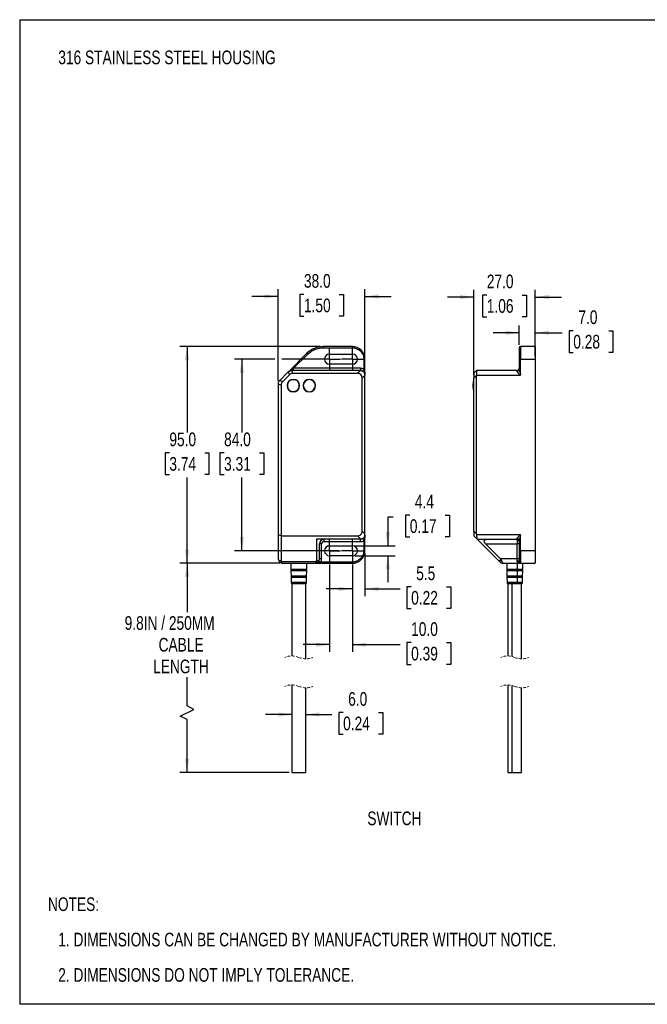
# Model space of a CAD drawing. Header units: millimetres. Extents: x 0 to 559, y 0 to 432.
# Tile 1 of 2: x 0 to 275, y 0 to 432. Entities that reach past the tile are written whole.
import ezdxf

# ---------------------------------------------------------------- set-up
doc = ezdxf.new("R2010")
doc.units = ezdxf.units.MM
doc.linetypes.add('CENTERX2', pattern=[20.32, 12.7, -2.54, 2.54, -2.54])
doc.linetypes.add('HIDDEN', pattern=[1.905, 1.27, -0.635])
doc.layers.add('CENTER', color=40, linetype='CENTERX2')
doc.layers.add('DIMENSIONS', color=140, linetype='Continuous', lineweight=25)
doc.layers.add('TEXT', color=140, linetype='Continuous', lineweight=25)
doc.styles.add('SLDTEXTSTYLE0', font='TXT', dxfattribs={"width": 0.75})
doc.dimstyles.new('SLDDIMSTYLE0', dxfattribs={"dimtxt": 6, "dimasz": 6, "dimexe": 0, "dimexo": 0.0625, "dimgap": 1.5, "dimtad": 0, "dimtih": 1, "dimtoh": 1, "dimdec": 1, "dimrnd": 1e-09, "dimzin": 4, "dimdsep": 46, "dimtxsty": 'SLDTEXTSTYLE0', "dimsah": 1, "dimcen": 0.09, "dimadec": 0, "dimazin": 1, "dimtfac": 1, "dimtdec": 1, "dimtmove": 0, "dimatfit": 0, "dimfxl": 0, "dimfrac": 2, "dimtolj": 1, "dimtzin": 12, "dimarcsym": 0})
doc.dimstyles.new('SLDDIMSTYLE1', dxfattribs={"dimtxt": 6, "dimasz": 6, "dimexe": 0, "dimexo": 0.0625, "dimgap": 1.5, "dimtad": 0, "dimtih": 1, "dimtoh": 1, "dimdec": 1, "dimrnd": 1e-09, "dimzin": 4, "dimdsep": 46, "dimtxsty": 'SLDTEXTSTYLE0', "dimsah": 1, "dimcen": 0.09, "dimadec": 0, "dimazin": 1, "dimtfac": 1, "dimtdec": 1, "dimtofl": 0, "dimtmove": 0, "dimatfit": 3, "dimfxl": 0, "dimfrac": 2, "dimtolj": 1, "dimtzin": 12, "dimarcsym": 0})
doc.dimstyles.new('SLDDIMSTYLE2', dxfattribs={"dimtxt": 6, "dimasz": 6, "dimexe": 0, "dimexo": 0.0625, "dimgap": 1.5, "dimtad": 0, "dimtih": 1, "dimtoh": 1, "dimdec": 1, "dimrnd": 1e-09, "dimzin": 12, "dimdsep": 46, "dimtxsty": 'SLDTEXTSTYLE0', "dimsah": 1, "dimcen": 0.09, "dimadec": 0, "dimazin": 3, "dimtfac": 1, "dimtdec": 1, "dimtmove": 0, "dimatfit": 0, "dimfxl": 0, "dimfrac": 2, "dimtolj": 1, "dimtzin": 12, "dimarcsym": 0})
doc.dimstyles.new('SLDDIMSTYLE3', dxfattribs={"dimtxt": 6, "dimasz": 6, "dimexe": 0, "dimexo": 0.0625, "dimgap": 1.5, "dimtad": 0, "dimtih": 1, "dimtoh": 1, "dimdec": 1, "dimrnd": 1e-09, "dimzin": 12, "dimdsep": 46, "dimtxsty": 'SLDTEXTSTYLE0', "dimsah": 1, "dimcen": 0.09, "dimadec": 0, "dimazin": 3, "dimtfac": 1, "dimtdec": 1, "dimtofl": 0, "dimtmove": 0, "dimatfit": 3, "dimfxl": 0, "dimfrac": 2, "dimtolj": 1, "dimtzin": 12, "dimarcsym": 0})

# ---------------------------------------------------------------- blocks, each defined once
blk = doc.blocks.new('SW_NOTE_0')
at = {"layer": 'TEXT', "color": 0, "char_height": 6, "attachment_point": 1, "style": 'SLDTEXTSTYLE0'}
for s, insert in [('NOTES:', (0, 7.73)), ('1. DIMENSIONS CAN BE CHANGED BY MANUFACTURER WITHOUT NOTICE.', (4.5, -7.78)), ('2. DIMENSIONS DO NOT IMPLY TOLERANCE.', (4.5, -23.3))]:
    blk.add_mtext(s, dxfattribs=dict(at, insert=insert))
blk = doc.blocks.new('_D')
at = {"layer": 'DIMENSIONS'}
for p, q in [((113.38, 273.36), (113.38, 313.59)), ((124.62, 311.3), (122.79, 311.3)), ((122.79, 311.3), (122.79, 301.78)), ((140.14, 311.3), (141.97, 311.3)), ((141.97, 311.3), (141.97, 301.78)), ((151.38, 284.19), (151.38, 313.59)), ((113.38, 310.42), (101.84, 310.42)), ((151.38, 310.42), (162.92, 310.42)), ((122.79, 301.78), (124.62, 301.78)), ((141.97, 301.78), (140.14, 301.78))]:
    blk.add_line(p, q, dxfattribs=at)
for points in [[(113.38, 310.42), (107.38, 311.34), (107.38, 309.49)], [(151.38, 310.42), (157.38, 309.49), (157.38, 311.34)]]:
    blk.add_solid(points, dxfattribs=at)
at = {"layer": 'DIMENSIONS', "char_height": 6, "attachment_point": 1, "style": 'SLDTEXTSTYLE0'}
for s, insert in [('38.0', (124.62, 320.25)), ('1.50', (124.62, 309.51))]:
    blk.add_mtext(s, dxfattribs=dict(at, insert=insert))
blk = doc.blocks.new('_D_1')
at = {"layer": 'DIMENSIONS'}
for p, q in [((111.88, 282.92), (94.21, 282.92)), ((97.38, 282.92), (97.38, 250.78)), ((134.61, 282.92), (114.88, 282.92)), ((89.62, 241.8), (87.79, 241.8)), ((87.79, 241.8), (87.79, 232.28)), ((105.14, 241.8), (106.97, 241.8)), ((106.97, 241.8), (106.97, 232.28)), ((87.79, 232.28), (89.62, 232.28)), ((97.38, 198.92), (97.38, 231.06)), ((106.97, 232.28), (105.14, 232.28)), ((139.87, 198.92), (94.21, 198.92))]:
    blk.add_line(p, q, dxfattribs=at)
for points in [[(97.38, 282.92), (96.46, 276.92), (98.3, 276.92)], [(97.38, 198.92), (98.3, 204.92), (96.46, 204.92)]]:
    blk.add_solid(points, dxfattribs=at)
at = {"layer": 'DIMENSIONS', "char_height": 6, "attachment_point": 1, "style": 'SLDTEXTSTYLE0'}
for s, insert in [('84.0', (89.62, 250.75)), ('3.31', (89.62, 240.01))]:
    blk.add_mtext(s, dxfattribs=dict(at, insert=insert))
blk = doc.blocks.new('_D_2')
at = {"layer": 'DIMENSIONS'}
for p, q in [((131.75, 288.42), (70.21, 288.42)), ((73.38, 288.42), (73.38, 250.78)), ((65.62, 241.8), (63.79, 241.8)), ((63.79, 241.8), (63.79, 232.28)), ((81.14, 241.8), (82.97, 241.8)), ((82.97, 241.8), (82.97, 232.28)), ((63.79, 232.28), (65.62, 232.28)), ((73.38, 193.42), (73.38, 231.06)), ((82.97, 232.28), (81.14, 232.28)), ((114.11, 193.42), (70.21, 193.42))]:
    blk.add_line(p, q, dxfattribs=at)
for points in [[(73.38, 288.42), (72.46, 282.42), (74.3, 282.42)], [(73.38, 193.42), (74.3, 199.42), (72.46, 199.42)]]:
    blk.add_solid(points, dxfattribs=at)
at = {"layer": 'DIMENSIONS', "char_height": 6, "attachment_point": 1, "style": 'SLDTEXTSTYLE0'}
for s, insert in [('95.0', (65.62, 250.75)), ('3.74', (65.62, 240.01))]:
    blk.add_mtext(s, dxfattribs=dict(at, insert=insert))
blk = doc.blocks.new('_D_3')
at = {"layer": 'DIMENSIONS'}
for p, q in [((151.38, 197.65), (151.38, 179.01)), ((145.88, 192.91), (145.88, 179.01)), ((145.88, 182.19), (134.34, 182.19)), ((151.38, 182.19), (166.75, 182.19)), ((171.63, 183.07), (169.8, 183.07)), ((169.8, 183.07), (169.8, 173.55)), ((187.14, 183.07), (188.97, 183.07)), ((188.97, 183.07), (188.97, 173.55)), ((169.8, 173.55), (171.63, 173.55)), ((188.97, 173.55), (187.14, 173.55))]:
    blk.add_line(p, q, dxfattribs=at)
for points in [[(145.88, 182.19), (139.88, 183.11), (139.88, 181.27)], [(151.38, 182.19), (157.38, 181.27), (157.38, 183.11)]]:
    blk.add_solid(points, dxfattribs=at)
at = {"layer": 'DIMENSIONS', "char_height": 6, "attachment_point": 1, "style": 'SLDTEXTSTYLE0'}
for s, insert in [('5.5', (173.84, 192.02)), ('0.22', (171.63, 181.28))]:
    blk.add_mtext(s, dxfattribs=dict(at, insert=insert))
blk = doc.blocks.new('_D_4')
at = {"layer": 'DIMENSIONS'}
for p, q in [((135.88, 192.91), (135.88, 154.54)), ((145.88, 192.91), (145.88, 154.54)), ((135.88, 157.72), (124.34, 157.72)), ((145.88, 157.72), (166.75, 157.72)), ((171.63, 158.6), (169.8, 158.6)), ((169.8, 158.6), (169.8, 149.08)), ((187.14, 158.6), (188.97, 158.6)), ((188.97, 158.6), (188.97, 149.08)), ((169.8, 149.08), (171.63, 149.08)), ((188.97, 149.08), (187.14, 149.08))]:
    blk.add_line(p, q, dxfattribs=at)
for points in [[(135.88, 157.72), (129.88, 158.64), (129.88, 156.79)], [(145.88, 157.72), (151.88, 156.79), (151.88, 158.64)]]:
    blk.add_solid(points, dxfattribs=at)
at = {"layer": 'DIMENSIONS', "char_height": 6, "attachment_point": 1, "style": 'SLDTEXTSTYLE0'}
for s, insert in [('10.0', (171.63, 167.55)), ('0.39', (171.63, 156.81))]:
    blk.add_mtext(s, dxfattribs=dict(at, insert=insert))
blk = doc.blocks.new('_D_5')
at = {"layer": 'DIMENSIONS'}
for p, q in [((119.38, 127.08), (107.84, 127.08)), ((125.38, 127.08), (136.92, 127.08)), ((141.8, 127.96), (139.97, 127.96)), ((139.97, 127.96), (139.97, 118.43)), ((157.32, 127.96), (159.14, 127.96)), ((159.14, 127.96), (159.14, 118.43)), ((139.97, 118.43), (141.8, 118.43)), ((159.14, 118.43), (157.32, 118.43))]:
    blk.add_line(p, q, dxfattribs=at)
for points in [[(119.38, 127.08), (113.38, 128), (113.38, 126.15)], [(125.38, 127.08), (131.38, 126.15), (131.38, 128)]]:
    blk.add_solid(points, dxfattribs=at)
at = {"layer": 'DIMENSIONS', "char_height": 6, "attachment_point": 1, "style": 'SLDTEXTSTYLE0'}
for s, insert in [('6.0', (144.02, 136.91)), ('0.24', (141.8, 126.17))]:
    blk.add_mtext(s, dxfattribs=dict(at, insert=insert))
blk = doc.blocks.new('_D_6')
at = {"layer": 'DIMENSIONS'}
for p, q in [((163.73, 213.6), (161.38, 213.6)), ((161.38, 213.6), (161.38, 201.12)), ((171.04, 214.49), (169.21, 214.49)), ((169.21, 214.49), (169.21, 204.96)), ((186.55, 214.49), (188.38, 214.49)), ((188.38, 214.49), (188.38, 204.96)), ((169.21, 204.96), (171.04, 204.96)), ((188.38, 204.96), (186.55, 204.96)), ((147.15, 201.12), (164.56, 201.12)), ((147.15, 196.72), (164.56, 196.72)), ((161.38, 196.72), (161.38, 185.18))]:
    blk.add_line(p, q, dxfattribs=at)
for points in [[(161.38, 201.12), (162.31, 207.12), (160.46, 207.12)], [(161.38, 196.72), (160.46, 190.72), (162.31, 190.72)]]:
    blk.add_solid(points, dxfattribs=at)
at = {"layer": 'DIMENSIONS', "char_height": 6, "attachment_point": 1, "style": 'SLDTEXTSTYLE0'}
for s, insert in [('4.4', (173.25, 223.44)), ('0.17', (171.04, 212.7))]:
    blk.add_mtext(s, dxfattribs=dict(at, insert=insert))
blk = doc.blocks.new('_D_7')
at = {"layer": 'DIMENSIONS'}
for p, q in [((114.11, 193.42), (70.21, 193.42)), ((73.38, 193.42), (73.38, 172.01)), ((73.38, 130.86), (73.38, 143.43)), ((76.38, 129.36), (73.38, 130.86)), ((70.38, 126.36), (76.38, 129.36)), ((73.38, 124.86), (70.38, 126.36)), ((73.38, 101.66), (73.38, 124.86)), ((118.11, 101.66), (70.21, 101.66))]:
    blk.add_line(p, q, dxfattribs=at)
for points in [[(73.38, 193.42), (72.46, 187.42), (74.3, 187.42)], [(73.38, 101.66), (74.3, 107.66), (72.46, 107.66)]]:
    blk.add_solid(points, dxfattribs=at)
at = {"layer": 'DIMENSIONS', "char_height": 6, "attachment_point": 1, "style": 'SLDTEXTSTYLE0'}
for s, insert in [('9.8IN / 250MM', (46.01, 170.21)), ('CABLE', (60.89, 160.69)), ('LENGTH', (58.51, 151.16))]:
    blk.add_mtext(s, dxfattribs=dict(at, insert=insert))
blk = doc.blocks.new('SW_CENTERMARKSYMBOL_0')
at = {"layer": 'CENTER', "color": 0}
for p, q in [((0, 2.54), (0, 4.74)), ((-2.54, 0), (-4.74, 0)), ((0, 0), (-2.54, 0)), ((0, 0), (0, 2.54)), ((0, 0), (0, -2.54)), ((0, 0), (2.54, 0)), ((2.54, 0), (4.74, 0)), ((0, -2.54), (0, -4.74))]:
    blk.add_line(p, q, dxfattribs=at)
blk = doc.blocks.new('SW_CENTERMARKSYMBOL_1')
at = {"layer": 'CENTER', "color": 0}
for p, q in [((0, 2.54), (0, 4.74)), ((-2.54, 0), (-4.74, 0)), ((0, 0), (-2.54, 0)), ((0, 0), (0, 2.54)), ((0, 0), (0, -2.54)), ((0, 0), (2.54, 0)), ((2.54, 0), (4.74, 0)), ((0, -2.54), (0, -4.74))]:
    blk.add_line(p, q, dxfattribs=at)
blk = doc.blocks.new('SW_CENTERMARKSYMBOL_2')
at = {"layer": 'CENTER', "color": 0}
for p, q in [((0, 2.54), (0, 4.74)), ((-2.54, 0), (-4.74, 0)), ((0, 0), (-2.54, 0)), ((0, 0), (0, 2.54)), ((0, 0), (0, -2.54)), ((0, 0), (2.54, 0)), ((2.54, 0), (4.74, 0)), ((0, -2.54), (0, -4.74))]:
    blk.add_line(p, q, dxfattribs=at)
blk = doc.blocks.new('SW_CENTERMARKSYMBOL_3')
at = {"layer": 'CENTER', "color": 0}
for p, q in [((0, 2.54), (0, 4.74)), ((-2.54, 0), (-4.74, 0)), ((0, 0), (-2.54, 0)), ((0, 0), (0, 2.54)), ((0, 0), (0, -2.54)), ((0, 0), (2.54, 0)), ((2.54, 0), (4.74, 0)), ((0, -2.54), (0, -4.74))]:
    blk.add_line(p, q, dxfattribs=at)
blk = doc.blocks.new('_D_12')
at = {"layer": 'DIMENSIONS'}
for p, q in [((199.05, 275.87), (199.05, 313.35)), ((204.8, 311.06), (202.97, 311.06)), ((202.97, 311.06), (202.97, 301.53)), ((220.31, 311.06), (222.14, 311.06)), ((222.14, 311.06), (222.14, 301.53)), ((226.05, 284.19), (226.05, 313.35)), ((199.05, 310.17), (187.52, 310.17)), ((226.05, 310.17), (237.59, 310.17)), ((202.97, 301.53), (204.8, 301.53)), ((222.14, 301.53), (220.31, 301.53))]:
    blk.add_line(p, q, dxfattribs=at)
for points in [[(199.05, 310.17), (193.05, 311.1), (193.05, 309.25)], [(226.05, 310.17), (232.05, 309.25), (232.05, 311.1)]]:
    blk.add_solid(points, dxfattribs=at)
at = {"layer": 'DIMENSIONS', "char_height": 6, "attachment_point": 1, "style": 'SLDTEXTSTYLE0'}
for s, insert in [('27.0', (204.8, 320.01)), ('1.06', (204.8, 309.27))]:
    blk.add_mtext(s, dxfattribs=dict(at, insert=insert))
blk = doc.blocks.new('_D_13')
at = {"layer": 'DIMENSIONS'}
for p, q in [((219.05, 294.49), (207.52, 294.49)), ((219.05, 289.19), (219.05, 297.67)), ((226.05, 289.69), (226.05, 297.67)), ((226.05, 294.49), (237.85, 294.49)), ((242.72, 295.38), (240.89, 295.38)), ((240.89, 295.38), (240.89, 285.85)), ((258.24, 295.38), (260.07, 295.38)), ((260.07, 295.38), (260.07, 285.85)), ((240.89, 285.85), (242.72, 285.85)), ((260.07, 285.85), (258.24, 285.85))]:
    blk.add_line(p, q, dxfattribs=at)
for points in [[(219.05, 294.49), (213.05, 295.42), (213.05, 293.57)], [(226.05, 294.49), (232.05, 293.57), (232.05, 295.42)]]:
    blk.add_solid(points, dxfattribs=at)
at = {"layer": 'DIMENSIONS', "char_height": 6, "attachment_point": 1, "style": 'SLDTEXTSTYLE0'}
for s, insert in [('7.0', (244.94, 304.33)), ('0.28', (242.72, 293.59))]:
    blk.add_mtext(s, dxfattribs=dict(at, insert=insert))

msp = doc.modelspace()

# ---------------------------------------------------------------- linework, layer by layer
at = {"color": 7, "linetype": 'Continuous'}
for p, q in [((0, 431.8), (0, 0)), ((0, 431.8), (558.8, 431.8)), ((558.8, 0), (0, 0))]:
    msp.add_line(p, q, dxfattribs=at)
for p, q in [((125.95, 285.49), (117.8, 277.33)), ((120.09, 278.92), (126.31, 285.13)), ((133.02, 288.42), (133.02, 287.92)), ((145.88, 288.42), (133.02, 288.42)), ((133.02, 287.92), (145.88, 287.92)), ((135.88, 285.12), (145.88, 285.12)), ((145.88, 288.42), (145.88, 287.92)), ((219.05, 287.92), (219.05, 282.92)), ((219.55, 288.42), (219.55, 282.92)), ((226.05, 288.42), (219.55, 288.42)), ((226.05, 288.42), (226.05, 282.92)), ((145.88, 280.72), (135.88, 280.72)), ((150.88, 282.92), (150.88, 278.52)), ((151.38, 282.92), (150.88, 282.92)), ((151.38, 275.92), (151.38, 282.92)), ((219.05, 282.92), (219.05, 278.52)), ((219.55, 282.92), (219.05, 282.92)), ((219.55, 275.92), (219.55, 282.92)), ((219.55, 282.92), (226.05, 282.92)), ((226.05, 282.92), (226.05, 198.92)), ((117.76, 277.3), (114, 273.54)), ((117.8, 277.33), (117.76, 277.3)), ((117.76, 277.3), (118.26, 276.1)), ((119.26, 277.92), (119.21, 277.92)), ((149.26, 277.92), (119.26, 277.92)), ((119.76, 276.72), (119.26, 277.92)), ((119.5, 278.62), (120.09, 278.92)), ((119.76, 276.72), (148.06, 276.72)), ((120.09, 277.92), (120.09, 278.92)), ((149.38, 278.92), (120.09, 278.92)), ((149.26, 277.92), (148.06, 276.72)), ((149.38, 277.92), (149.26, 277.92)), ((149.38, 278.92), (149.38, 277.92)), ((200.25, 277.92), (199.05, 276.72)), ((199.05, 276.72), (199.05, 274.6)), ((200.26, 277.92), (200.25, 277.92)), ((218.05, 277.92), (200.26, 277.92)), ((218.05, 277.65), (218.05, 277.92)), ((113.38, 272.09), (113.38, 272.04)), ((113.38, 272.04), (113.38, 205.91)), ((113.38, 272.04), (114.58, 271.54)), ((114, 273.54), (113.97, 273.5)), ((115.2, 273.04), (114, 273.54)), ((118.26, 276.1), (115.2, 273.04)), ((150.18, 274.6), (151.38, 275.8)), ((150.18, 207.54), (150.18, 274.6)), ((151.38, 275.8), (151.38, 275.92)), ((151.38, 206.34), (151.38, 275.8)), ((199.05, 274.6), (200.25, 275.8)), ((199.05, 207.54), (199.05, 274.6)), ((200.25, 206.34), (200.25, 275.8)), ((200.26, 275.92), (219.55, 275.92)), ((114.58, 271.54), (114.58, 205.42)), ((151.38, 206.34), (150.18, 207.54)), ((199.05, 207.54), (199.05, 205.42)), ((200.25, 206.34), (199.05, 207.54)), ((113.38, 205.91), (113.38, 195.42)), ((114.58, 205.42), (113.38, 205.91)), ((114.58, 205.42), (114.58, 194.42)), ((114.58, 205.42), (148.06, 205.42)), ((149.38, 203.92), (130.18, 203.92)), ((130.18, 203.92), (130.18, 194.42)), ((133.38, 203.92), (133.38, 202.92)), ((148.06, 205.42), (149.55, 203.92)), ((149.55, 203.92), (149.38, 203.92)), ((149.38, 202.92), (149.38, 203.92)), ((150.88, 203.32), (150.88, 198.92)), ((151.38, 205.92), (151.38, 206.34)), ((151.38, 198.92), (151.38, 205.92)), ((199.05, 205.42), (200.55, 203.92)), ((219.55, 205.92), (200.28, 205.92)), ((200.55, 203.92), (218.05, 203.92)), ((200.55, 203.92), (200.55, 203.92)), ((200.55, 203.92), (210.05, 194.42)), ((218.05, 203.92), (218.05, 204.19)), ((218.05, 203.92), (218.05, 201.92)), ((219.05, 203.32), (219.05, 198.92)), ((219.55, 198.92), (219.55, 205.92)), ((131.38, 195.42), (131.38, 201.92)), ((132.38, 201.92), (131.38, 201.92)), ((132.38, 195.42), (132.38, 201.92)), ((133.38, 202.92), (149.38, 202.92)), ((135.88, 201.12), (145.88, 201.12)), ((151.38, 198.92), (150.88, 198.92)), ((204.25, 201.92), (218.05, 201.92)), ((210.75, 195.42), (204.25, 201.92)), ((219.05, 201.92), (218.05, 201.92)), ((218.05, 195.42), (218.05, 201.92)), ((219.55, 198.92), (219.05, 198.92)), ((219.05, 198.92), (219.05, 193.92)), ((226.05, 198.92), (219.55, 198.92)), ((219.55, 198.92), (219.55, 193.42)), ((226.05, 198.92), (226.05, 193.42)), ((114.58, 194.42), (113.65, 194.42)), ((131.11, 194.42), (130.18, 194.42)), ((132.38, 195.42), (131.38, 195.42)), ((145.88, 196.72), (135.88, 196.72)), ((211.37, 194.42), (210.05, 194.42)), ((218.05, 195.42), (210.75, 195.42)), ((219.05, 195.42), (218.05, 195.42)), ((218.05, 194.42), (218.05, 195.42)), ((130.08, 194), (114.68, 194)), ((115.38, 193.42), (115.41, 193.42)), ((115.41, 193.42), (129.35, 193.42)), ((118.84, 193.42), (118.9, 190.7)), ((119.05, 190.7), (118.9, 190.7)), ((118.91, 190.13), (118.96, 187.7)), ((119.06, 190.13), (118.91, 190.13)), ((118.97, 190.61), (119.12, 190.61)), ((119.12, 190.23), (118.98, 190.23)), ((119.05, 190.7), (118.99, 193.42)), ((125.87, 190.7), (119.05, 190.7)), ((119.11, 187.7), (119.06, 190.13)), ((125.85, 190.13), (119.06, 190.13)), ((119.11, 190.42), (119.25, 190.42)), ((119.12, 190.61), (125.79, 190.61)), ((125.79, 190.23), (119.12, 190.23)), ((119.25, 190.42), (125.65, 190.42)), ((125.8, 187.7), (125.85, 190.13)), ((125.87, 190.7), (125.92, 193.42)), ((129.35, 193.42), (129.38, 193.42)), ((129.38, 193.42), (145.88, 193.42)), ((145.88, 193.92), (131.98, 193.92)), ((145.88, 193.42), (145.88, 193.92)), ((211.88, 193.42), (211.92, 193.42)), ((211.92, 193.42), (219.55, 193.42)), ((213.51, 193.42), (213.57, 190.7)), ((218.07, 190.7), (213.57, 190.7)), ((213.58, 190.13), (213.63, 187.7)), ((218.07, 190.13), (213.58, 190.13)), ((213.64, 190.61), (218.05, 190.61)), ((218.05, 190.23), (213.65, 190.23)), ((213.78, 190.42), (218.01, 190.42)), ((218.01, 190.42), (220.32, 190.42)), ((218.05, 190.61), (220.47, 190.61)), ((220.46, 190.23), (218.05, 190.23)), ((218.07, 190.13), (218.05, 187.7)), ((218.09, 193.42), (218.07, 190.7)), ((220.54, 190.7), (218.07, 190.7)), ((220.53, 190.13), (218.07, 190.13)), ((219.55, 193.42), (226.05, 193.42)), ((220.48, 187.7), (220.53, 190.13)), ((220.54, 190.7), (220.6, 193.42)), ((119.11, 187.7), (118.96, 187.7)), ((118.97, 187.13), (119.02, 184.91)), ((119.12, 187.13), (118.97, 187.13)), ((119.03, 187.61), (119.18, 187.61)), ((119.18, 187.23), (119.04, 187.23)), ((125.8, 187.7), (119.11, 187.7)), ((119.17, 184.91), (119.12, 187.13)), ((125.79, 187.13), (119.12, 187.13)), ((119.17, 187.42), (119.31, 187.42)), ((119.18, 187.61), (125.73, 187.61)), ((125.72, 187.23), (119.18, 187.23)), ((119.31, 187.42), (125.6, 187.42)), ((125.74, 184.91), (125.79, 187.13)), ((218.05, 187.7), (213.63, 187.7)), ((213.65, 187.13), (213.69, 184.91)), ((218.05, 187.13), (213.65, 187.13)), ((213.7, 187.61), (218.03, 187.61)), ((218.03, 187.23), (213.71, 187.23)), ((213.84, 187.42), (217.99, 187.42)), ((217.99, 187.42), (220.27, 187.42)), ((218.03, 187.61), (220.41, 187.61)), ((220.4, 187.23), (218.03, 187.23)), ((218.05, 187.13), (218.04, 184.91)), ((220.48, 187.7), (218.05, 187.7)), ((220.46, 187.13), (218.05, 187.13)), ((220.42, 184.91), (220.46, 187.13)), ((119.17, 184.91), (119.02, 184.91)), ((125.74, 184.91), (119.17, 184.91)), ((119.38, 184.44), (119.38, 152.76)), ((119.51, 184.44), (119.38, 184.44)), ((125.11, 184.44), (119.51, 184.44)), ((125.38, 184.44), (125.11, 184.44)), ((125.38, 151.52), (125.38, 184.44)), ((218.04, 184.91), (213.69, 184.91)), ((214.05, 184.44), (214.05, 152.76)), ((215.81, 184.44), (214.05, 184.44)), ((217.93, 184.44), (215.81, 184.44)), ((215.81, 184.44), (215.81, 152.54)), ((220.05, 184.44), (217.93, 184.44)), ((220.42, 184.91), (218.04, 184.91)), ((220.05, 151.52), (220.05, 184.44)), ((119.38, 140.06), (119.38, 101.66)), ((125.38, 101.66), (125.38, 138.82)), ((214.05, 140.06), (214.05, 101.66)), ((215.81, 139.84), (215.81, 101.66)), ((220.05, 101.66), (220.05, 138.82)), ((119.38, 101.66), (125.11, 101.66)), ((125.11, 101.66), (125.38, 101.66)), ((214.05, 101.66), (215.81, 101.66)), ((215.81, 101.66), (220.05, 101.66))]:
    msp.add_line(p, q)
at = {"flags": 128}
for points in [[(125.95, 285.49), (125.96, 285.48), (125.98, 285.46), (126.01, 285.43), (126.06, 285.38), (126.11, 285.33), (126.17, 285.27), (126.24, 285.2), (126.31, 285.13)], [(119.5, 278.62), (119.48, 278.48), (119.46, 278.34), (119.43, 278.22), (119.39, 278.11), (119.35, 278.03), (119.31, 277.97), (119.26, 277.93), (119.21, 277.92)], [(150.88, 278.52), (150.78, 278.35), (150.69, 278.18), (150.6, 278.03), (150.53, 277.9), (150.47, 277.8), (150.42, 277.72), (150.39, 277.67), (150.38, 277.65)], [(200.25, 275.8), (200.26, 275.86), (200.26, 275.92)], [(150.38, 204.19), (150.39, 204.17), (150.42, 204.12), (150.47, 204.04), (150.53, 203.93), (150.6, 203.8), (150.69, 203.65), (150.78, 203.49), (150.88, 203.32)], [(204.25, 201.92), (203.95, 202.26), (203.74, 202.6), (203.63, 202.92), (203.63, 203.2), (203.73, 203.45), (203.93, 203.65), (204.23, 203.8), (204.62, 203.89), (205.08, 203.92)], [(131.98, 193.92), (131.81, 194.01), (131.65, 194.11), (131.5, 194.2), (131.37, 194.27), (131.26, 194.33), (131.18, 194.38), (131.13, 194.41), (131.11, 194.42)], [(210.05, 194.42), (210.2, 194.27), (210.34, 194.13), (210.47, 194)], [(211.37, 194.42), (211.44, 194.13), (211.51, 193.89), (211.61, 193.69), (211.71, 193.54), (211.81, 193.45), (211.92, 193.42)], [(219.05, 193.92), (219.04, 194.01), (218.98, 194.11), (218.89, 194.2), (218.76, 194.27), (218.61, 194.33), (218.44, 194.38), (218.25, 194.41), (218.05, 194.42)]]:
    msp.add_lwpolyline(points, dxfattribs=at)
for centre, radius, start, end in [((133.02, 278.42), 10, 90, 135.0001), ((135.88, 282.92), 2.2, 90, 270), ((145.88, 282.92), 5.5, 0.0001, 90), ((145.88, 282.92), 2.2, 270, 90), ((219.55, 287.92), 0.5, 90.0004, 179.9997), ((119.74, 274.63), 2.08, 89.5842, 135.4162), ((148.17, 274.71), 2.01, 356.7243, 93.2757), ((218.05, 278.92), 1, 269.9996, 0.0005), ((218.12, 278.59), 0.94, 266.1889, 355.5979), ((116.67, 271.56), 2.08, 134.5845, 180.4156), ((119.98, 271.32), 2.75, 90, 270), ((119.98, 271.32), 2.65, 33.729, 213.7289), ((119.98, 271.32), 2.65, 213.729, 33.7289), ((119.98, 271.32), 2.75, 270, 90), ((126.98, 271.32), 2.75, 90, 270), ((126.98, 271.32), 2.65, 90, 270), ((126.98, 271.32), 2.75, 270, 90), ((126.98, 271.32), 2.65, 270, 90), ((205.93, 271.32), 7.27, 160.9088, 179.9999), ((205.93, 271.32), 7.27, 180.0001, 199.0912), ((148.17, 207.42), 2.01, 266.7242, 3.2758), ((133.38, 201.92), 2, 90, 180), ((203.76, 206.35), 3.5, 180.1125, 187.0214), ((218.12, 203.25), 0.94, 4.4019, 93.8113), ((218.05, 202.92), 1, 360, 90), ((135.88, 198.92), 2.2, 90, 270), ((145.88, 198.92), 2.2, 270, 90), ((145.88, 198.92), 5.5, 270, 360), ((115.38, 195.42), 2, 180.0002, 209.9998), ((115.38, 195.42), 2, 210, 270), ((115.47, 194.41), 0.892, 179.3105, 206.8859), ((129.38, 195.42), 2, 270, 330), ((129.29, 194.41), 0.892, 333.1142, 0.6894), ((129.38, 195.42), 2, 330, 360), ((209.39, 193.88), 2.06, 15.2381, 48.4476), ((115.53, 194.32), 0.911, 200.3739, 262.2926), ((119, 190.71), 0.1, 181.2311, 253.5806), ((119.01, 190.13), 0.1, 108.8834, 181.2324), ((118.91, 190.42), 0.2, 0.0005, 73.5799), ((118.91, 190.42), 0.2, 288.8835, 0.0003), ((119.15, 190.7), 0.0994, 180.4105, 251.947), ((119.16, 190.13), 0.0998, 110.5997, 181.9006), ((119.05, 190.42), 0.199, 359.2218, 71.9193), ((119.05, 190.41), 0.199, 290.5734, 0.7142), ((125.85, 190.42), 0.2, 106.42, 179.9997), ((125.85, 190.42), 0.2, 179.9997, 251.1165), ((125.77, 190.71), 0.1, 286.4196, 358.7683), ((125.75, 190.13), 0.1, 358.7677, 71.1161), ((129.23, 194.32), 0.911, 277.7076, 339.6259), ((211.88, 195.42), 2, 225, 270), ((213.67, 190.71), 0.1, 181.2319, 253.5801), ((213.68, 190.13), 0.1, 108.8843, 181.2318), ((213.58, 190.42), 0.2, 0.0002, 73.5801), ((213.58, 190.42), 0.2, 288.8835, 0.0004), ((218.34, 190.45), 0.329, 150.2915, 185.0442), ((218.36, 190.39), 0.346, 175.594, 208.013), ((217.91, 190.69), 0.162, 330.0966, 4.6997), ((217.89, 190.15), 0.176, 355.2482, 27.8407), ((219.55, 193.92), 0.5, 180, 270), ((220.52, 190.42), 0.2, 106.4199, 180), ((220.52, 190.42), 0.2, 179.999, 251.1171), ((220.43, 190.13), 0.1, 358.7678, 71.1157), ((220.44, 190.71), 0.1, 286.4194, 358.7689), ((119.06, 187.7), 0.1, 181.2321, 251.7372), ((119.07, 187.14), 0.1, 110.7257, 181.2324), ((118.97, 187.42), 0.2, 0.0002, 71.7371), ((118.97, 187.42), 0.2, 290.7263, 0.0003), ((119.21, 187.7), 0.0996, 180.4576, 250.081), ((119.22, 187.14), 0.1, 112.4567, 181.855), ((119.11, 187.42), 0.199, 359.2696, 70.0547), ((119.11, 187.41), 0.2, 292.4331, 0.668), ((125.8, 187.42), 0.2, 108.2626, 180.0001), ((125.8, 187.42), 0.2, 180, 249.2733), ((125.69, 187.14), 0.1, 358.7677, 69.2738), ((125.7, 187.7), 0.1, 288.2628, 358.7679), ((213.73, 187.7), 0.1, 181.2319, 251.7375), ((213.75, 187.14), 0.1, 110.7259, 181.2325), ((213.64, 187.42), 0.2, 359.9998, 71.7374), ((213.64, 187.42), 0.2, 290.7265, 0.0001), ((218.34, 187.44), 0.342, 151.5698, 184.5593), ((218.35, 187.39), 0.359, 176.0238, 206.811), ((217.89, 187.69), 0.168, 331.3906, 4.21), ((217.87, 187.15), 0.183, 355.6725, 26.6543), ((220.47, 187.42), 0.2, 108.2629, 179.9998), ((220.47, 187.42), 0.2, 180.0004, 249.273), ((220.36, 187.14), 0.1, 358.7676, 69.2743), ((220.38, 187.7), 0.1, 288.2615, 358.7692), ((119.52, 184.92), 0.5, 181.232, 253.8158), ((119.66, 184.91), 0.497, 180.4044, 252.1855), ((125.24, 184.92), 0.5, 286.1842, 358.768), ((214.19, 184.92), 0.5, 181.232, 253.8159), ((217.24, 184.84), 0.804, 329.9267, 4.7652), ((219.92, 184.92), 0.5, 286.1842, 358.768)]:
    msp.add_arc(centre, radius, start, end)
at = {"color": 7, "linetype": 'HIDDEN', "lineweight": 18}
for centre, start, end in [((119.29, 144.73), 67.3801, 112.6199), ((125.47, 159.55), 247.3801, 292.6199), ((213.97, 144.73), 67.3801, 112.6199), ((220.14, 159.55), 247.3801, 292.6199), ((119.29, 132.03), 67.3801, 112.6199), ((125.47, 146.85), 247.3801, 292.6199), ((213.97, 132.03), 67.3801, 112.6199), ((220.14, 146.85), 247.3801, 292.6199)]:
    msp.add_arc(centre, 8.03, start, end, dxfattribs=at)
for points, knots in [([(126.31, 285.13), (126.77, 285.55), (127.69, 286.38), (129.37, 287.24), (131.16, 287.81), (132.41, 287.88), (133.02, 287.92)], [0, 0, 0, 0, 0.247575, 0.5, 0.752425, 1, 1, 1, 1]), ([(145.88, 287.92), (146.2, 287.9), (146.82, 287.87), (147.75, 287.58), (148.64, 287.13), (149.44, 286.48), (150.09, 285.68), (150.55, 284.78), (150.83, 283.85), (150.86, 283.22), (150.88, 282.92)], [0, 0, 0, 0, 0.119996, 0.240026, 0.368653, 0.50001, 0.631367, 0.759993, 0.883487, 1, 1, 1, 1]), ([(117.8, 277.33), (117.95, 277.48), (118.2, 277.72), (118.64, 278.08), (119.05, 278.38), (119.36, 278.55), (119.5, 278.62)], [0, 0, 0, 0, 0.293793, 0.49812, 0.779032, 1, 1, 1, 1]), ([(117.8, 277.33), (117.97, 277.47), (118.32, 277.76), (118.84, 277.9), (119.14, 277.91), (119.21, 277.92)], [0, 0, 0, 0, 0.428789, 0.857555, 1, 1, 1, 1]), ([(150.88, 278.52), (150.64, 278.63), (150.17, 278.86), (149.64, 278.9), (149.38, 278.92)], [0, 0, 0, 0, 0.500001, 1, 1, 1, 1]), ([(149.38, 277.92), (149.6, 277.9), (150.05, 277.85), (150.65, 277.51), (151.1, 277.01), (151.34, 276.45), (151.37, 276.07), (151.38, 275.92)], [0, 0, 0, 0, 0.2128, 0.425356, 0.639932, 0.853462, 1, 1, 1, 1]), ([(150.88, 278.52), (150.97, 278.31), (151.16, 277.9), (151.33, 277.02), (151.36, 276.36), (151.38, 275.92)], [0, 0, 0, 0, 0.252941, 0.503277, 1, 1, 1, 1]), ([(200.26, 277.92), (200.26, 277.88), (200.25, 277.74), (200.23, 277.43), (200.24, 276.95), (200.26, 276.43), (200.26, 276.07), (200.26, 275.92)], [0, 0, 0, 0, 0.055383, 0.215303, 0.464448, 0.772394, 1, 1, 1, 1]), ([(219.55, 275.92), (219.44, 276.03), (219.22, 276.23), (218.91, 276.53), (218.64, 276.8), (218.42, 277.04), (218.24, 277.25), (218.1, 277.45), (218.07, 277.59), (218.05, 277.65)], [0, 0, 0, 0, 0.211217, 0.385782, 0.557677, 0.697367, 0.809513, 0.923854, 1, 1, 1, 1]), ([(218.71, 278.17), (218.7, 278.16), (218.62, 278.07), (218.51, 278.03), (218.42, 277.99)], [0, 0, 0, 0, 0.1344718, 1, 1, 1, 1]), ([(219.05, 278.52), (219.07, 278.31), (219.11, 277.88), (219.3, 277.01), (219.45, 276.36), (219.55, 275.92)], [0, 0, 0, 0, 0.237503, 0.488338, 1, 1, 1, 1]), ([(113.38, 272.09), (113.4, 272.31), (113.45, 272.76), (113.71, 273.23), (113.92, 273.45), (113.97, 273.5)], [0, 0, 0, 0, 0.428789, 0.857555, 1, 1, 1, 1]), ([(149.38, 202.92), (149.64, 202.93), (150.17, 202.97), (150.64, 203.2), (150.88, 203.32)], [0, 0, 0, 0, 0.5, 1, 1, 1, 1]), ([(151.38, 205.92), (151.36, 205.69), (151.32, 205.25), (150.97, 204.65), (150.47, 204.2), (149.96, 203.98), (149.65, 203.94), (149.55, 203.92)], [0, 0, 0, 0, 0.2259081, 0.4519878, 0.6787715, 0.9049082, 1, 1, 1, 1]), ([(151.38, 205.92), (151.36, 205.48), (151.33, 204.81), (151.16, 203.93), (150.97, 203.52), (150.88, 203.32)], [0, 0, 0, 0, 0.496728, 0.747061, 1, 1, 1, 1]), ([(200.28, 205.92), (200.3, 205.7), (200.34, 205.28), (200.37, 204.72), (200.43, 204.29), (200.48, 204.03), (200.54, 203.94), (200.55, 203.92)], [0, 0, 0, 0, 0.327078, 0.617607, 0.841293, 0.974245, 1, 1, 1, 1]), ([(218.05, 204.19), (218.07, 204.24), (218.09, 204.34), (218.16, 204.47), (218.26, 204.61), (218.42, 204.8), (218.64, 205.04), (218.91, 205.3), (219.22, 205.6), (219.44, 205.81), (219.55, 205.92)], [0, 0, 0, 0, 0.076135, 0.128099, 0.190594, 0.302708, 0.442402, 0.61426, 0.788805, 1, 1, 1, 1]), ([(219.55, 205.92), (219.45, 205.48), (219.3, 204.82), (219.11, 203.96), (219.07, 203.53), (219.05, 203.32)], [0, 0, 0, 0, 0.511666, 0.762499, 1, 1, 1, 1]), ([(133.38, 202.92), (133.26, 202.9), (133.06, 202.88), (132.83, 202.76), (132.67, 202.63), (132.54, 202.47), (132.42, 202.24), (132.39, 202.04), (132.38, 201.92)], [0, 0, 0, 0, 0.239443, 0.369893, 0.5, 0.63045, 0.760557, 1, 1, 1, 1]), ([(150.88, 198.92), (150.86, 198.6), (150.83, 197.97), (150.55, 197.04), (150.09, 196.16), (149.44, 195.36), (148.64, 194.71), (147.75, 194.25), (146.81, 193.97), (146.19, 193.93), (145.88, 193.92)], [0, 0, 0, 0, 0.119996, 0.240026, 0.368653, 0.50001, 0.631366, 0.759993, 0.883486, 1, 1, 1, 1]), ([(131.98, 193.92), (132.1, 194.15), (132.33, 194.63), (132.36, 195.15), (132.38, 195.42)], [0, 0, 0, 0, 0.5, 1, 1, 1, 1]), ([(219.55, 193.42), (219.44, 193.42), (219.22, 193.43), (218.9, 193.51), (218.64, 193.62), (218.41, 193.76), (218.23, 193.94), (218.08, 194.16), (218.06, 194.33), (218.05, 194.42)], [0, 0, 0, 0, 0.18012, 0.33128, 0.48478, 0.616619, 0.732265, 0.87195, 1, 1, 1, 1]), ([(131.98, 193.92), (131.77, 193.82), (131.36, 193.64), (130.53, 193.47), (129.92, 193.45), (129.53, 193.43)], [0, 0, 0, 0, 0.267436, 0.532117, 1, 1, 1, 1])]:
    msp.add_open_spline(points, degree=3, knots=knots)

# ---------------------------------------------------------------- block references
at = {"layer": 'CENTER'}
for name, p in [('SW_CENTERMARKSYMBOL_0', (135.88, 282.92)), ('SW_CENTERMARKSYMBOL_1', (145.88, 282.92)), ('SW_CENTERMARKSYMBOL_2', (135.88, 198.92)), ('SW_CENTERMARKSYMBOL_3', (145.88, 198.92))]:
    msp.add_blockref(name, p, dxfattribs=at)
at = {"layer": 'TEXT'}
msp.add_blockref('SW_NOTE_0', (12.4, 39.18), dxfattribs=at)

# ---------------------------------------------------------------- texts
at = {"layer": 'TEXT', "char_height": 6, "attachment_point": 1, "style": 'SLDTEXTSTYLE0'}
for s, insert in [('316 STAINLESS STEEL HOUSING', (16.92, 418.27)), ('SWITCH', (152.42, 84.55))]:
    msp.add_mtext(s, dxfattribs=dict(at, insert=insert))

# ---------------------------------------------------------------- dimensions: what is measured, and where the dimension line sits
at = {"layer": 'DIMENSIONS'}
for base, p1, p2, angle, dimstyle, picture, middle in [((151.38, 310.42), (113.38, 272.09), (151.38, 282.92), 0, 'SLDDIMSTYLE0', '_D', (132.38, 310.42)), ((73.38, 193.42), (133.02, 288.42), (115.38, 193.42), 90, 'SLDDIMSTYLE1', '_D_2', (73.38, 240.92)), ((97.38, 198.92), (135.88, 282.92), (141.14, 198.92), 90, 'SLDDIMSTYLE1', '_D_1', (97.38, 240.92)), ((161.38, 201.12), (145.88, 196.72), (145.88, 201.12), 90, 'SLDDIMSTYLE2', '_D_6', (161.38, 213.6)), ((151.38, 182.19), (145.88, 194.18), (151.38, 198.92), 0, 'SLDDIMSTYLE2', '_D_3', (179.38, 182.19)), ((125.38, 127.08), (119.38, 101.66), (125.38, 101.66), 0, 'SLDDIMSTYLE0', '_D_5', (149.56, 127.08))]:
    dim = msp.add_linear_dim(base=base, p1=p1, p2=p2, angle=angle, dimstyle=dimstyle, dxfattribs=at)
    dim.commit()
    dim.dimension.update_dxf_attribs({"geometry": picture, "text_midpoint": middle, "dimtype": 160})
for base, p1, p2, picture, middle in [((226.05, 310.17), (199.05, 274.6), (226.05, 282.92), '_D_12', (212.55, 310.17)), ((226.05, 294.49), (219.05, 287.92), (226.05, 288.42), '_D_13', (250.48, 294.49)), ((145.88, 157.72), (135.88, 194.18), (145.88, 194.18), '_D_4', (179.38, 157.72))]:
    dim = msp.add_linear_dim(base=base, p1=p1, p2=p2, dimstyle='SLDDIMSTYLE0', dxfattribs=at)
    dim.commit()
    dim.dimension.update_dxf_attribs({"geometry": picture, "text_midpoint": middle, "dimtype": 160})
dim = msp.add_linear_dim(base=(73.38, 101.66), p1=(115.38, 193.42), p2=(119.38, 101.66), angle=90, text='9.8IN / 250MM\\PCABLE\\PLENGTH', dimstyle='SLDDIMSTYLE3', dxfattribs=at)
dim.commit()
dim.dimension.update_dxf_attribs({"geometry": '_D_7', "text_midpoint": (73.38, 157.72), "dimtype": 160})

doc.saveas('drawing.dxf')
